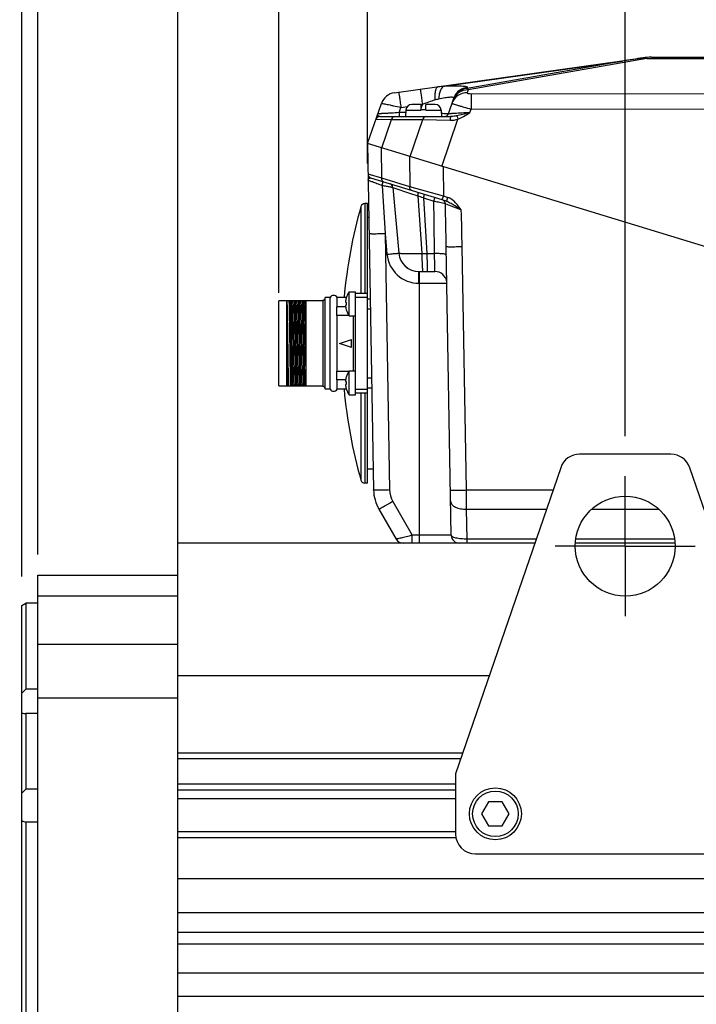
# Model space of a CAD drawing. Header units: millimetres. Extents: x 0 to 420, y 0 to 297.
# Tile 31 of 56: x 121 to 154, y 182 to 231. Entities that reach past the tile are written whole.
import ezdxf

# ---------------------------------------------------------------- set-up
doc = ezdxf.new("R2010")
doc.units = ezdxf.units.MM
doc.header["$LTSCALE"] = 23.1
doc.linetypes.add('CENTER', pattern=[0.6, 0.375, -0.075, 0.075, -0.075])
doc.layers.get('0').update_dxf_attribs({"linetype": 'CONTINUOUS'})
for name, color, linetype in [('AXIS', 7, 'CONTINUOUS'), ('COMPONENTS', 7, 'CONTINUOUS'), ('DIMENSION', 7, 'CONTINUOUS')]:
    doc.layers.add(name, color=color, linetype=linetype)
doc.styles.get("Standard").update_dxf_attribs({"font": 'arial.ttf'})
doc.dimstyles.new('DIMSTYLE_10', dxfattribs={"dimtxt": 3, "dimasz": 3, "dimexe": 0.18, "dimexo": 0.0625, "dimgap": 0.09, "dimtad": 1, "dimdec": 3, "dimlfac": 5, "dimdsep": 46, "dimtxsty": 'STANDARD', "dimblk": '_FILLED', "dimblk1": '_FILLED', "dimblk2": '_FILLED', "dimcen": 0.09, "dimadec": 0, "dimazin": 0, "dimtp": 0.5, "dimtm": 0.5, "dimtfac": 1, "dimtdec": 3, "dimtofl": 0, "dimtmove": 0, "dimatfit": 3, "dimldrblk": '_FILLED', "dimfxl": 1, "dimtolj": 1, "dimarcsym": 0})
doc.dimstyles.new('DIMSTYLE_4', dxfattribs={"dimtxt": 3, "dimasz": 3, "dimexe": 0.18, "dimexo": 0.0625, "dimgap": 0.09, "dimtad": 1, "dimlfac": 5, "dimdsep": 46, "dimtxsty": 'STANDARD', "dimblk": '_FILLED', "dimblk1": '_FILLED', "dimblk2": '_FILLED', "dimcen": 0.09, "dimadec": 0, "dimazin": 0, "dimtp": 0.3, "dimtm": 0.3, "dimtfac": 1, "dimtofl": 0, "dimtmove": 0, "dimatfit": 3, "dimldrblk": '_FILLED', "dimfxl": 1, "dimtolj": 1, "dimarcsym": 0})
doc.dimstyles.new('DIMSTYLE_5', dxfattribs={"dimtxt": 3, "dimasz": 3, "dimexe": 0.18, "dimexo": 0.0625, "dimgap": 0.09, "dimtad": 1, "dimlfac": 5, "dimdsep": 46, "dimtxsty": 'STANDARD', "dimblk": '_FILLED', "dimblk1": '_FILLED', "dimblk2": '_FILLED', "dimcen": 0.09, "dimadec": 0, "dimazin": 0, "dimtp": 0.5, "dimtm": 0.5, "dimtfac": 1, "dimtofl": 0, "dimtmove": 0, "dimatfit": 3, "dimldrblk": '_FILLED', "dimfxl": 1, "dimtolj": 1, "dimarcsym": 0})
doc.dimstyles.new('DIMSTYLE_6', dxfattribs={"dimtxt": 3, "dimasz": 3, "dimexe": 0.18, "dimexo": 0.0625, "dimgap": 0.09, "dimtad": 1, "dimdec": 1, "dimlfac": 5, "dimdsep": 46, "dimtxsty": 'STANDARD', "dimblk": '_FILLED', "dimblk1": '_FILLED', "dimblk2": '_FILLED', "dimcen": 0.09, "dimadec": 0, "dimazin": 0, "dimtp": 0.3, "dimtm": 0.3, "dimtfac": 1, "dimtdec": 1, "dimtofl": 0, "dimtmove": 0, "dimatfit": 3, "dimldrblk": '_FILLED', "dimfxl": 1, "dimtolj": 1, "dimarcsym": 0})
doc.dimstyles.new('DIMSTYLE_7', dxfattribs={"dimtxt": 3, "dimasz": 3, "dimexe": 0.18, "dimexo": 0.0625, "dimgap": 0.09, "dimtad": 1, "dimlfac": 5, "dimdsep": 46, "dimtxsty": 'STANDARD', "dimblk": '_FILLED', "dimblk1": '_FILLED', "dimblk2": '_FILLED', "dimcen": 0.09, "dimadec": 0, "dimazin": 0, "dimtp": 0.1, "dimtm": 0.1, "dimtfac": 1, "dimtofl": 0, "dimtmove": 0, "dimatfit": 3, "dimldrblk": '_FILLED', "dimfxl": 1, "dimtolj": 1, "dimarcsym": 0})
doc.dimstyles.new('DIMSTYLE_8', dxfattribs={"dimtxt": 3, "dimasz": 3, "dimexe": 0.18, "dimexo": 0.0625, "dimgap": 0.09, "dimtad": 1, "dimdec": 3, "dimlfac": 5, "dimdsep": 46, "dimtxsty": 'STANDARD', "dimblk": '_FILLED', "dimblk1": '_FILLED', "dimblk2": '_FILLED', "dimcen": 0.09, "dimadec": 0, "dimazin": 0, "dimtp": 0.2, "dimtm": 0.2, "dimtfac": 1, "dimtdec": 3, "dimtofl": 0, "dimtmove": 0, "dimatfit": 3, "dimldrblk": '_FILLED', "dimfxl": 1, "dimtolj": 1, "dimarcsym": 0})

# ---------------------------------------------------------------- blocks, each defined once
blk = doc.blocks.new('_FILLED')
at = {"color": 0, "linetype": 'BYBLOCK'}
blk.add_solid([(0, 0), (-1, 0.2), (-1, -0.2)], dxfattribs=at)
blk = doc.blocks.new('*D8')
at = {"layer": 'DIMENSION', "color": 2, "linetype": 'CONTINUOUS'}
for p, q in [((99.025, 202.036), (99.025, 258.989)), ((121.429, 204.936), (121.429, 258.989)), ((99.025, 256.989), (110.227, 256.989)), ((121.429, 256.989), (110.227, 256.989)), ((99.025, 181.69), (99.025, 201.545))]:
    blk.add_line(p, q, dxfattribs=at)
at = {"layer": 'DIMENSION', "color": 2, "linetype": 'CONTINUOUS', "xscale": 3, "yscale": 3, "zscale": 3, "rotation": 180}
blk.add_blockref('_FILLED', (99.025, 256.989), dxfattribs=at)
at = {"layer": 'DIMENSION', "color": 2, "linetype": 'CONTINUOUS', "xscale": 3, "yscale": 3, "zscale": 3}
blk.add_blockref('_FILLED', (121.429, 256.989), dxfattribs=at)
at = {"layer": 'DIMENSION', "color": 2, "linetype": 'CONTINUOUS', "insert": (110.227, 260.739), "char_height": 3, "width": 6.99257, "attachment_point": 2, "line_spacing_factor": 0.9}
blk.add_mtext('112', dxfattribs=at)
blk = doc.blocks.new('_DOT')
at = {"color": 0, "linetype": 'BYBLOCK'}
blk.add_line((-0.2, 0), (-1, 0), dxfattribs=at)
at = {"color": 0, "linetype": 'BYBLOCK', "const_width": 0.2}
blk.add_lwpolyline([(-0.1, 0, 1), (0.1, 0, 1)], format="xyb", close=True, dxfattribs=at)
blk = doc.blocks.new('*D9')
at = {"layer": 'DIMENSION', "color": 2, "linetype": 'CONTINUOUS'}
for p, q in [((120.629, 203.002), (120.629, 242.989)), ((121.429, 204.433), (121.429, 242.989)), ((120.629, 240.989), (113.948, 240.989)), ((113.948, 240.989), (121.029, 240.989)), ((127.429, 240.989), (121.029, 240.989)), ((121.429, 240.989), (127.429, 240.989))]:
    blk.add_line(p, q, dxfattribs=at)
at = {"layer": 'DIMENSION', "color": 2, "linetype": 'CONTINUOUS', "xscale": 3, "yscale": 3, "zscale": 3}
blk.add_blockref('_FILLED', (120.629, 240.989), dxfattribs=at)
at = {"layer": 'DIMENSION', "color": 2, "linetype": 'CONTINUOUS', "xscale": 3, "yscale": 3, "zscale": 3, "rotation": 180}
blk.add_blockref('_DOT', (121.429, 240.989), dxfattribs=at)
at = {"layer": 'DIMENSION', "color": 2, "linetype": 'CONTINUOUS', "insert": (116.279, 244.739), "char_height": 3, "width": 2.33086, "attachment_point": 3, "line_spacing_factor": 0.9}
blk.add_mtext('4', dxfattribs=at)
blk = doc.blocks.new('*D10')
at = {"layer": 'DIMENSION', "color": 2, "linetype": 'CONTINUOUS'}
for p, q in [((121.429, 204.21), (121.429, 250.989)), ((150.829, 233.517), (150.829, 250.989)), ((121.429, 248.989), (136.129, 248.989)), ((150.829, 248.989), (136.129, 248.989)), ((150.829, 210.014), (150.829, 232.181))]:
    blk.add_line(p, q, dxfattribs=at)
at = {"layer": 'DIMENSION', "color": 2, "linetype": 'CONTINUOUS', "xscale": 3, "yscale": 3, "zscale": 3, "rotation": 180}
blk.add_blockref('_FILLED', (121.429, 248.989), dxfattribs=at)
at = {"layer": 'DIMENSION', "color": 2, "linetype": 'CONTINUOUS', "xscale": 3, "yscale": 3, "zscale": 3}
blk.add_blockref('_FILLED', (150.829, 248.989), dxfattribs=at)
at = {"layer": 'DIMENSION', "color": 2, "linetype": 'CONTINUOUS', "insert": (136.129, 252.739), "char_height": 3, "width": 6.99257, "attachment_point": 2, "line_spacing_factor": 0.9}
blk.add_mtext('147', dxfattribs=at)
blk = doc.blocks.new('*D12')
at = {"layer": 'DIMENSION', "color": 2, "linetype": 'CONTINUOUS'}
for p, q in [((121.429, 204.098), (121.429, 242.989)), ((128.429, 237.764), (128.429, 242.989)), ((121.429, 240.989), (124.929, 240.989)), ((128.429, 240.989), (124.929, 240.989)), ((128.429, 203.595), (128.429, 231.548))]:
    blk.add_line(p, q, dxfattribs=at)
at = {"layer": 'DIMENSION', "color": 2, "linetype": 'CONTINUOUS', "xscale": 3, "yscale": 3, "zscale": 3, "rotation": 180}
blk.add_blockref('_DOT', (121.429, 240.989), dxfattribs=at)
at = {"layer": 'DIMENSION', "color": 2, "linetype": 'CONTINUOUS', "xscale": 3, "yscale": 3, "zscale": 3}
blk.add_blockref('_FILLED', (128.429, 240.989), dxfattribs=at)
at = {"layer": 'DIMENSION', "color": 2, "linetype": 'CONTINUOUS', "insert": (124.929, 244.739), "char_height": 3, "width": 4.66171, "attachment_point": 2, "line_spacing_factor": 0.9}
blk.add_mtext('35', dxfattribs=at)
blk = doc.blocks.new('*D24')
at = {"layer": 'DIMENSION', "color": 2, "linetype": 'CONTINUOUS'}
for p, q in [((137.929, 223.664), (137.929, 236.485)), ((185.929, 228.326), (185.929, 236.485)), ((137.929, 234.485), (161.929, 234.485)), ((185.929, 234.485), (161.929, 234.485))]:
    blk.add_line(p, q, dxfattribs=at)
at = {"layer": 'DIMENSION', "color": 2, "linetype": 'CONTINUOUS', "xscale": 3, "yscale": 3, "zscale": 3}
for p, rotation in [((137.929, 234.485), 179.9999999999), ((185.929, 234.485), 359.9999999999)]:
    blk.add_blockref('_FILLED', p, dxfattribs=dict(at, rotation=rotation))
at = {"layer": 'DIMENSION', "color": 2, "linetype": 'CONTINUOUS', "insert": (161.929, 238.235), "char_height": 3, "width": 6.99257, "attachment_point": 2, "line_spacing_factor": 0.9}
blk.add_mtext('240', dxfattribs=at)
blk = doc.blocks.new('*D25')
at = {"layer": 'DIMENSION', "color": 2, "linetype": 'CONTINUOUS'}
for p, q in [((133.489, 217.189), (133.489, 236.485)), ((137.929, 223.664), (137.929, 236.485)), ((133.489, 234.485), (124.781, 234.485)), ((124.781, 234.485), (135.709, 234.485)), ((143.929, 234.485), (135.709, 234.485)), ((137.929, 234.485), (143.929, 234.485))]:
    blk.add_line(p, q, dxfattribs=at)
at = {"layer": 'DIMENSION', "color": 2, "linetype": 'CONTINUOUS', "xscale": 3, "yscale": 3, "zscale": 3}
blk.add_blockref('_FILLED', (133.489, 234.485), dxfattribs=at)
at = {"layer": 'DIMENSION', "color": 2, "linetype": 'CONTINUOUS', "xscale": 3, "yscale": 3, "zscale": 3, "rotation": 180}
blk.add_blockref('_FILLED', (137.929, 234.485), dxfattribs=at)
at = {"layer": 'DIMENSION', "color": 2, "linetype": 'CONTINUOUS', "insert": (132.934, 238.235), "char_height": 3, "width": 8.15242, "attachment_point": 3, "line_spacing_factor": 0.9}
blk.add_mtext('22.2', dxfattribs=at)

msp = doc.modelspace()

# ---------------------------------------------------------------- linework, layer by layer
at = {"layer": 'AXIS', "color": 2, "linetype": 'CENTER'}
for q in [(150.82863, 208.01412), (147.32863, 204.51412), (150.82863, 201.01412), (154.32863, 204.51412)]:
    msp.add_line((150.82863, 204.51412), q, dxfattribs=at)
at = {"layer": 'COMPONENTS', "color": 7, "linetype": 'CONTINUOUS'}
for p, q in [((139.26708, 227.20958), (151.72089, 228.95985)), ((152.13841, 228.98905), (171.71885, 228.98905)), ((141.97508, 226.15636), (142.24583, 226.94267)), ((137.92863, 224.66412), (138.62201, 226.67782)), ((139.84518, 226.33718), (139.82863, 226.02148)), ((140.60863, 226.62148), (140.14477, 226.62148)), ((140.60863, 226.33718), (140.60863, 226.62148)), ((140.84863, 226.36148), (140.60863, 226.36148)), ((140.84863, 226.33718), (140.84863, 226.62148)), ((141.3125, 226.62148), (140.84863, 226.62148)), ((141.61209, 226.33718), (141.62863, 226.02148)), ((138.53867, 226.02148), (142.09282, 226.02148)), ((137.92863, 224.66412), (138.2313, 207.32454)), ((185.92863, 209.98905), (137.92863, 224.66412)), ((141.88099, 221.78266), (138.09695, 222.93955)), ((139.1945, 222.47409), (139.49854, 219.17242)), ((137.92863, 221.66412), (137.78954, 221.66412)), ((137.92863, 207.66412), (137.92863, 221.66412)), ((137.99322, 220.96412), (137.92863, 220.96412)), ((142.12177, 205.05714), (141.86949, 219.51039)), ((140.49433, 218.26412), (141.30163, 218.26412)), ((135.80863, 212.36412), (135.80863, 216.96412)), ((136.05543, 216.96412), (135.80863, 216.96412)), ((136.05543, 212.36412), (136.05543, 216.96412)), ((136.40184, 216.48855), (136.40184, 216.96412)), ((136.86972, 216.96412), (136.40184, 216.96412)), ((136.86175, 216.9384), (136.86414, 216.93739)), ((137.00863, 216.04412), (137.00863, 217.24412)), ((137.00863, 217.24412), (137.32863, 217.24412)), ((137.32863, 212.08412), (137.32863, 217.24412)), ((137.92863, 217.16412), (137.32863, 217.16412)), ((137.92863, 216.96846), (137.32863, 216.96846)), ((137.92863, 216.89412), (138.06426, 216.89412)), ((133.48863, 212.53412), (133.48863, 216.79412)), ((135.68863, 216.79412), (133.48863, 216.79412)), ((133.88863, 212.53412), (133.88863, 216.79412)), ((134.84863, 212.53412), (134.84863, 216.79412)), ((135.68863, 216.79412), (135.68863, 216.82412)), ((135.70863, 216.82412), (135.68863, 216.82412)), ((136.39863, 216.06244), (136.39863, 216.49698)), ((136.83399, 216.48855), (136.40184, 216.48855)), ((136.82526, 216.72155), (136.86414, 216.71744)), ((136.86414, 216.5708), (136.82526, 216.56669)), ((137.92863, 216.39412), (138.07299, 216.39412)), ((136.40184, 213.2636), (136.40184, 216.06464)), ((136.99491, 216.06464), (136.40184, 216.06464)), ((136.86414, 216.35085), (136.86175, 216.34984)), ((137.00863, 216.04412), (137.32863, 216.04412)), ((134.2136, 215.84278), (134.21336, 215.85801)), ((134.21654, 215.65793), (134.2136, 215.84278)), ((134.21662, 215.65278), (134.21654, 215.65793)), ((134.22184, 215.30453), (134.21662, 215.65278)), ((134.22471, 215.10451), (134.22184, 215.30453)), ((134.23208, 214.57942), (134.22471, 215.10451)), ((133.88863, 214.66412), (133.89155, 214.46436)), ((134.08571, 214.86388), (134.09155, 214.46436)), ((134.28571, 214.86388), (134.29155, 214.46436)), ((134.48571, 214.86388), (134.49155, 214.46436)), ((134.68571, 214.86388), (134.69155, 214.46436)), ((136.52863, 214.66412), (137.12863, 214.86412)), ((137.12863, 214.46412), (136.52863, 214.66412)), ((137.12863, 214.46412), (137.12863, 214.86412)), ((136.39863, 212.83126), (136.39863, 213.2658)), ((136.99491, 213.2636), (136.40184, 213.2636)), ((136.86175, 212.9784), (136.86414, 212.97739)), ((137.00863, 212.08412), (137.00863, 213.28412)), ((137.00863, 213.28412), (137.32863, 213.28412)), ((133.48863, 212.53412), (135.68863, 212.53412)), ((135.68863, 212.50412), (135.68863, 212.53412)), ((135.70863, 212.50412), (135.68863, 212.50412)), ((136.40184, 212.36412), (136.40184, 212.83969)), ((136.83399, 212.83969), (136.40184, 212.83969)), ((136.82526, 212.76155), (136.86414, 212.75744)), ((136.86414, 212.6108), (136.82526, 212.60669)), ((137.92863, 212.93412), (138.13338, 212.93412)), ((136.05543, 212.36412), (135.80863, 212.36412)), ((136.86972, 212.36412), (136.40184, 212.36412)), ((136.86414, 212.39085), (136.86175, 212.38984)), ((137.00863, 212.08412), (137.32863, 212.08412)), ((137.92863, 212.35978), (137.32863, 212.35978)), ((137.92863, 212.16412), (137.32863, 212.16412)), ((137.92863, 212.43412), (138.1421, 212.43412)), ((153.11495, 209.11412), (148.54232, 209.11412)), ((138.21315, 208.36412), (137.92863, 208.36412)), ((147.59663, 208.4392), (142.32863, 193.11412)), ((159.32863, 193.11412), (154.06064, 208.4392)), ((137.92863, 207.66412), (137.78954, 207.66412)), ((138.49894, 206.35944), (139.36226, 204.86412)), ((128.42863, 145.06412), (128.42863, 204.66412)), ((146.29895, 204.66412), (128.42863, 204.66412)), ((153.32358, 204.66412), (148.33368, 204.66412)), ((121.42863, 150.26412), (121.42863, 203.06412)), ((121.42863, 203.06412), (128.42863, 203.06412)), ((120.62863, 201.54864), (120.82866, 201.66412)), ((120.82866, 201.66412), (120.82863, 197.35141)), ((121.42863, 201.66412), (120.82866, 201.66412)), ((120.62863, 151.77971), (120.62863, 201.54845)), ((144.01322, 198.01474), (128.42863, 198.01474)), ((121.42863, 197.35141), (120.82863, 197.35141)), ((120.82863, 196.13611), (120.82863, 192.34346)), ((121.42863, 196.13611), (120.82863, 196.13611)), ((142.68624, 194.15444), (128.42863, 194.15444)), ((142.58645, 193.86412), (128.42863, 193.86412)), ((142.32863, 193.11412), (142.32863, 190.11412)), ((121.42863, 192.34346), (120.82863, 192.34346)), ((128.42863, 192.61412), (142.32863, 192.61412)), ((128.42863, 192.31412), (142.32863, 192.31412)), ((142.32863, 191.87094), (128.42863, 191.87094)), ((143.98222, 191.71412), (143.63581, 191.11412)), ((144.67504, 191.71412), (143.98222, 191.71412)), ((145.02145, 191.11412), (144.67504, 191.71412)), ((143.63581, 191.11412), (143.98222, 190.51412)), ((144.67504, 190.51412), (145.02145, 191.11412)), ((120.82863, 190.70108), (120.82863, 162.62716)), ((121.42863, 190.70108), (120.82863, 190.70108)), ((143.98222, 190.51412), (144.67504, 190.51412)), ((142.32863, 190.21412), (128.42863, 190.21412)), ((142.34945, 189.91412), (128.42863, 189.91412)), ((143.32863, 189.11412), (158.32863, 189.11412)), ((183.82863, 187.86412), (128.42863, 187.86412)), ((183.82863, 186.16412), (128.42863, 186.16412)), ((183.82863, 185.16412), (128.42863, 185.16412)), ((183.82863, 184.59488), (128.42863, 184.59488)), ((183.82863, 183.13289), (128.42863, 183.13289)), ((183.82863, 181.96412), (128.42863, 181.96412))]:
    msp.add_line(p, q, dxfattribs=at)
at = {"layer": 'COMPONENTS', "color": 9, "linetype": 'CONTINUOUS'}
for p, q in [((141.78468, 227.54691), (150.68925, 228.79836)), ((150.68925, 228.79836), (142.91207, 227.43209)), ((151.9051, 228.9267), (142.96452, 227.35606)), ((151.9051, 228.9267), (151.9051, 228.97996)), ((151.9051, 228.9267), (171.95216, 228.9267)), ((142.92688, 227.47509), (142.91207, 227.43209)), ((142.96452, 227.35606), (142.91297, 227.20634)), ((143.11013, 227.165), (180.92965, 227.20512)), ((139.50748, 226.21418), (139.59806, 226.47743)), ((139.59806, 226.47743), (139.92287, 226.52308)), ((139.84518, 226.33718), (140.60863, 226.33718)), ((140.60863, 226.43701), (140.67465, 226.62874)), ((140.60891, 226.6195), (140.67465, 226.62874)), ((140.84863, 226.33718), (141.61209, 226.33718)), ((143.05329, 226.21811), (143.11422, 226.39498)), ((143.11422, 226.39498), (180.93374, 226.43509)), ((138.34956, 225.88659), (139.12637, 225.86854)), ((138.63707, 224.44753), (139.12637, 225.86854)), ((139.12637, 225.86854), (140.69714, 225.86854)), ((139.50742, 226.21418), (139.50742, 226.02148)), ((139.83873, 226.21418), (139.50748, 226.21418)), ((140.0632, 224.01152), (140.69714, 225.86854)), ((140.69714, 225.86854), (142.06685, 225.83426)), ((141.64979, 223.52645), (142.45695, 225.89065)), ((138.65037, 222.93261), (138.63158, 224.44921)), ((140.02569, 224.02299), (140.04448, 222.50639)), ((141.72275, 223.50414), (141.72288, 222.03632)), ((138.65037, 222.93261), (137.95546, 223.12732)), ((140.04448, 222.50639), (138.65037, 222.93261)), ((138.66192, 222.5714), (138.80739, 220.14516)), ((139.20002, 222.47239), (139.49964, 219.17313)), ((139.20002, 222.47239), (140.07776, 222.1729)), ((141.72288, 222.03632), (140.04448, 222.50639)), ((140.07776, 222.1729), (140.40368, 222.06107)), ((140.40368, 222.06107), (140.44214, 222.04785)), ((140.44214, 222.04785), (140.64783, 219.16674)), ((140.72454, 221.94986), (140.7769, 222.12021)), ((140.72454, 221.94986), (140.90451, 219.16095)), ((140.72454, 221.94986), (141.24977, 221.79016)), ((141.66547, 221.84855), (141.72288, 222.03632)), ((141.93831, 221.97045), (141.72288, 222.03632)), ((141.93837, 221.97044), (141.88096, 221.78267)), ((137.59705, 221.51843), (137.59705, 217.16412)), ((137.78954, 221.66412), (137.78954, 217.16412)), ((138.80739, 220.14516), (139.03117, 207.32454)), ((138.80739, 220.14516), (138.90107, 219.12787)), ((142.8778, 207.32454), (142.6651, 219.51039)), ((140.90451, 219.16095), (141.28181, 219.1576)), ((140.49433, 217.67459), (140.49433, 218.26412)), ((140.52863, 204.66412), (140.52863, 218.26412)), ((140.49433, 217.67459), (141.90153, 217.67459)), ((135.70863, 212.50412), (135.70863, 216.82412)), ((137.22863, 213.28412), (137.22863, 216.04412)), ((137.59705, 212.16412), (137.59705, 207.80981)), ((137.78954, 212.16412), (137.78954, 207.66412)), ((142.8778, 207.32454), (147.21346, 207.32454)), ((139.19176, 206.74548), (140.16652, 205.05714)), ((142.91458, 204.86412), (142.88848, 206.35944)), ((142.88848, 206.35944), (146.88171, 206.35943)), ((149.14372, 206.35943), (152.51355, 206.35942)), ((140.16652, 204.66412), (140.16652, 205.05714)), ((142.12177, 205.05714), (140.16652, 205.05714)), ((146.3677, 204.86412), (142.91458, 204.86412)), ((153.30332, 204.86412), (148.35394, 204.86412)), ((121.42863, 202.03101), (128.42863, 202.03101)), ((121.42863, 199.60232), (128.42863, 199.60232)), ((121.42863, 196.91949), (128.42863, 196.91949))]:
    msp.add_line(p, q, dxfattribs=at)
at = {"layer": 'COMPONENTS', "color": 7, "linetype": 'CONTINUOUS'}
for centre, radius in [((150.82863, 204.51412), 2.5), ((144.32863, 191.11412), 1.3), ((144.32863, 191.11412), 1.14)]:
    msp.add_circle(centre, radius, dxfattribs=at)
for centre, radius, start, end in [((171.13998, 98.23363), 132.15665, 98.4476335, 98.9020691), ((152.13841, 225.98905), 3, 90, 98), ((151.12941, 232.97051), 4.05807, 278.446063, 279.226023), ((152.02312, 227.46942), 1.51514, 94.467418, 99.232271), ((139.37842, 226.41737), 0.8, 98, 161), ((140.14477, 226.32148), 0.3, 90, 177), ((141.3125, 226.32148), 0.3, 3, 90), ((138.53867, 225.82148), 0.2, 90.000039, 161.000013), ((141.78597, 226.22148), 0.2, 270, 341), ((138.15543, 223.13081), 0.2, 180.999088, 252.998729), ((138.99534, 222.45575), 0.2, 5.261452, 73.000009), ((161.89111, 214.66412), 25.24247, 164.244153, 174.771908), ((137.78954, 221.46412), 0.2, 90, 164.244153), ((140.49433, 219.26412), 1, 185.259272, 270), ((141.30162, 217.66415), 0.59999, 6.930362, 89.999946), ((135.70863, 216.92412), 0.1, 270, 360), ((136.22863, 216.86412), 0.2, 30, 150), ((137.87576, 216.64379), 1.05338, 164.67527, 175.275866), ((137.87276, 216.64438), 1.05032, 163.800973, 164.663008), ((137.86588, 216.64412), 1.04636, 145.011193, 163.61464), ((136.11684, 216.38497), 0.30323, 19.973654, 21.67712), ((137.87397, 216.64413), 1.05156, 175.286342, 175.777542), ((137.87633, 216.64457), 1.05394, 184.237542, 196.181546), ((137.99038, 216.64412), 1.12862, 176.275191, 183.724809), ((136.36859, 216.10971), 0.056, 302.437854, 306.414103), ((137.86588, 216.64412), 1.04636, 196.38536, 214.988807), ((136.36859, 213.21854), 0.056, 53.585897, 57.562146), ((137.87576, 212.68379), 1.05338, 164.67527, 175.275866), ((137.87276, 212.68438), 1.05032, 163.800973, 164.663008), ((137.86588, 212.68412), 1.04636, 145.011193, 163.61464), ((135.70863, 212.40412), 0.1, 0, 90), ((136.11684, 212.94327), 0.30323, 338.32288, 340.026346), ((137.87397, 212.68413), 1.05156, 175.286342, 175.777542), ((137.87633, 212.68457), 1.05394, 184.237542, 196.181546), ((137.99038, 212.68412), 1.12862, 176.275191, 183.724809), ((136.22863, 212.46412), 0.2, 210, 330), ((161.89111, 214.66412), 25.24247, 185.227969, 195.755847), ((137.86588, 212.68412), 1.04636, 196.38536, 214.988807), ((148.54232, 208.11412), 1, 90, 161.029592), ((153.11495, 208.11412), 1, 18.970408, 90), ((137.78954, 207.86412), 0.2, 195.755847, 270), ((140.23099, 207.35944), 2, 181, 209.999948), ((142.52171, 205.06412), 0.4, 181, 270), ((139.70871, 205.06412), 0.4, 209.997719, 269.995434), ((143.32863, 190.11412), 1, 180, 270)]:
    msp.add_arc(centre, radius, start, end, dxfattribs=at)
at = {"layer": 'COMPONENTS', "color": 9, "linetype": 'CONTINUOUS'}
for centre, radius, start, end in [((151.7978, 228.41201), 0.55321, 91.839853, 97.990518), ((151.59256, 227.59662), 1.36631, 76.776625, 84.418675), ((187.07413, 96.89869), 137.77807, 109.4040724, 109.6801889), ((142.97447, 226.64364), 0.7863, 157.686039, 160.996268), ((142.99206, 226.68558), 0.78928, 155.471886, 160.990365), ((142.98059, 226.64115), 0.79291, 155.477467, 157.688025), ((138.53111, 226.11984), 0.09515, 198.964999, 206.172085), ((137.07344, 223.04402), 1.65725, 343.43052, 344.572472), ((139.00157, 222.45463), 0.19925, 5.113731, 72.958823), ((130.97319, 194.30212), 29.317, 70.572262, 71.156459), ((-248.54291, 212.70893), 390.47164, 0.9980623, 1.3131475), ((-27.6168, 216.55317), 170.30758, 0.9949357, 1.614108), ((140.49434, 219.2746), 1.60001, 185.261851, 269.999598), ((140.49547, 219.26414), 1.00002, 185.221867, 269.99184), ((140.88891, 224.16622), 5.00529, 267.239282, 270.178491)]:
    msp.add_arc(centre, radius, start, end, dxfattribs=at)
for points, knots in [([(139.48672, 227.24045), (139.48795, 227.24062), (139.48697, 227.23256), (139.49067, 227.22485), (139.49251, 227.20517), (139.49895, 227.1686), (139.50794, 227.10478), (139.52182, 227.01197), (139.53824, 226.89802), (139.56415, 226.71762), (139.58426, 226.57553), (139.59806, 226.47743)], [0, 0, 0, 0, 0.00481313, 0.01908756, 0.04269576, 0.07547568, 0.16715753, 0.29080354, 0.4417704, 0.61460325, 1, 1, 1, 1]), ([(140.56331, 227.39176), (140.56454, 227.39193), (140.56356, 227.38386), (140.56726, 227.37616), (140.5691, 227.35648), (140.57554, 227.31991), (140.58453, 227.25608), (140.59842, 227.16327), (140.61483, 227.04932), (140.64074, 226.86893), (140.66085, 226.72683), (140.67465, 226.62874)], [0, 0, 0, 0, 0.00481313, 0.01908757, 0.04269577, 0.07547568, 0.16715754, 0.29080355, 0.44177041, 0.61460326, 1, 1, 1, 1]), ([(141.47031, 227.51923), (141.43707, 227.51456), (141.36604, 227.44978), (141.31892, 227.29992), (141.29115, 227.09261), (141.29434, 226.93576), (141.30037, 226.85083)], [0, 0, 0, 0, 0.13889567, 0.35290086, 0.64768725, 1, 1, 1, 1]), ([(141.47031, 227.51923), (141.49713, 227.523), (141.60148, 227.53646), (141.70656, 227.5448), (141.78467, 227.54691)], [0, 0, 0, 0, 0.25739281, 1, 1, 1, 1]), ([(141.78476, 227.54691), (141.69195, 227.52101), (141.58247, 227.36222), (141.51441, 227.13365), (141.49511, 226.98512), (141.49083, 226.90651)], [0, 0, 0, 0, 0.3949321, 0.67734542, 1, 1, 1, 1]), ([(141.78468, 227.54691), (141.9439, 227.55414), (142.16984, 227.56169), (142.45415, 227.56048), (142.62008, 227.55556), (142.76001, 227.54245), (142.84614, 227.53182), (142.93562, 227.50059), (142.92688, 227.47509)], [0, 0, 0, 0, 0.41186979, 0.58527503, 0.73157445, 0.84741349, 0.93033331, 1, 1, 1, 1]), ([(142.96452, 227.35606), (142.80237, 227.35835), (142.46978, 227.26183), (142.26023, 226.98449), (142.20811, 226.83314)], [0, 0, 0, 0, 0.50325984, 1, 1, 1, 1]), ([(142.91207, 227.43209), (142.77444, 227.41957), (142.50113, 227.32041), (142.31643, 227.09569), (142.2592, 226.97025)], [0, 0, 0, 0, 0.50058483, 1, 1, 1, 1]), ([(142.92688, 227.47509), (142.78925, 227.46256), (142.51593, 227.36341), (142.33123, 227.13868), (142.27401, 227.01324)], [0, 0, 0, 0, 0.50058483, 1, 1, 1, 1]), ([(142.91207, 227.43209), (142.9174, 227.42826), (142.94056, 227.40727), (142.95525, 227.3787), (142.96453, 227.35606)], [0, 0, 0, 0, 0.2115233, 1, 1, 1, 1]), ([(141.49083, 226.90651), (141.59489, 226.92943), (141.74397, 226.95941), (141.93267, 226.98723), (142.04607, 226.99839), (142.13719, 227.00076), (142.19937, 226.99392), (142.24519, 226.97804), (142.24889, 226.95158), (142.24583, 226.94268)], [0, 0, 0, 0, 0.40307027, 0.57515133, 0.72075981, 0.83532157, 0.91582883, 0.96438974, 1, 1, 1, 1]), ([(142.91297, 227.20634), (142.75081, 227.20864), (142.41823, 227.11212), (142.20867, 226.83477), (142.15656, 226.68342)], [0, 0, 0, 0, 0.50326124, 1, 1, 1, 1]), ([(142.91297, 227.20634), (142.9109, 227.20029), (142.93234, 227.18152), (142.99629, 227.17227), (143.06189, 227.16495), (143.11013, 227.165)], [0, 0, 0, 0, 0.09219353, 0.30505319, 1, 1, 1, 1]), ([(143.11013, 227.165), (143.11098, 227.13238), (143.11321, 226.87569), (143.11396, 226.61902), (143.11422, 226.39498)], [0, 0, 0, 0, 0.12715663, 1, 1, 1, 1]), ([(138.62201, 226.67782), (138.62265, 226.67963), (138.63193, 226.6789), (138.64468, 226.67875), (138.66968, 226.67511), (138.71833, 226.66761), (138.80069, 226.65227), (138.92053, 226.62837), (139.06628, 226.59748), (139.29514, 226.54727), (139.4746, 226.50629), (139.59806, 226.47743)], [0, 0, 0, 0, 0.00576569, 0.02062212, 0.04479089, 0.07811606, 0.17081695, 0.29516592, 0.44638834, 0.61865128, 1, 1, 1, 1]), ([(142.15656, 226.68342), (142.15597, 226.68169), (142.16425, 226.67719), (142.17513, 226.67178), (142.19863, 226.66271), (142.24472, 226.64617), (142.32453, 226.62023), (142.44174, 226.58431), (142.58549, 226.54205), (142.81225, 226.47725), (142.99093, 226.42803), (143.11422, 226.39498)], [0, 0, 0, 0, 0.00548472, 0.01996569, 0.04378487, 0.07680508, 0.16909545, 0.29337473, 0.44486546, 0.61763102, 1, 1, 1, 1]), ([(139.50748, 226.21418), (139.37578, 226.20625), (139.18342, 226.19487), (138.93678, 226.18074), (138.7765, 226.17184), (138.65796, 226.16542), (138.57837, 226.16149), (138.53104, 226.15893), (138.49534, 226.15807), (138.46536, 226.15519), (138.45478, 226.15799), (138.44189, 226.15469), (138.44245, 226.15636)], [0, 0, 0, 0, 0.3710906, 0.54198669, 0.69475661, 0.82274736, 0.87543107, 0.91957934, 0.95454904, 0.97983121, 0.99503142, 1, 1, 1, 1]), ([(138.53867, 226.02148), (138.52812, 226.02148), (138.49073, 226.02645), (138.45755, 226.05378), (138.44572, 226.07788)], [0, 0, 0, 0, 0.28204609, 1, 1, 1, 1]), ([(139.25643, 226.02148), (139.22538, 226.02148), (139.15633, 225.97861), (139.13276, 225.90798), (139.12637, 225.86854)], [0, 0, 0, 0, 0.437351, 1, 1, 1, 1]), ([(140.8272, 226.02148), (140.79615, 226.02148), (140.7271, 225.97861), (140.70353, 225.90798), (140.69714, 225.86854)], [0, 0, 0, 0, 0.437351, 1, 1, 1, 1]), ([(141.97508, 226.15636), (141.97438, 226.15448), (141.96344, 226.15819), (141.94893, 226.1549), (141.91851, 226.15766), (141.87942, 226.15802), (141.82868, 226.16008), (141.74173, 226.16308), (141.67147, 226.16587), (141.62154, 226.16783)], [0, 0, 0, 0, 0.01698645, 0.0664341, 0.14803577, 0.26100912, 0.40418729, 0.57625083, 1, 1, 1, 1]), ([(143.05329, 226.21814), (142.92025, 226.21011), (142.7259, 226.19851), (142.47664, 226.18384), (142.31448, 226.17447), (142.19444, 226.16755), (142.1137, 226.16321), (142.06559, 226.16027), (142.02922, 226.15923), (141.99863, 226.15568), (141.98777, 226.15884), (141.97451, 226.15461), (141.97508, 226.15636)], [0, 0, 0, 0, 0.37024193, 0.54085724, 0.69350679, 0.82160594, 0.87443614, 0.91877977, 0.95398388, 0.97949666, 0.99489861, 1, 1, 1, 1]), ([(142.09282, 226.02148), (142.08711, 226.02148), (142.07941, 225.99642), (142.07308, 225.96282), (142.06766, 225.90213), (142.06631, 225.85843), (142.0661, 225.83424)], [0, 0, 0, 0, 0.08946443, 0.30346072, 0.62113791, 1, 1, 1, 1]), ([(142.39637, 226.05437), (142.37084, 226.04938), (142.27058, 226.03162), (142.16866, 226.02148), (142.09282, 226.02148)], [0, 0, 0, 0, 0.2554071, 1, 1, 1, 1]), ([(142.39637, 226.05437), (142.40008, 226.04474), (142.4206, 225.99029), (142.44054, 225.93562), (142.45684, 225.89061)], [0, 0, 0, 0, 0.17730775, 1, 1, 1, 1]), ([(137.96053, 222.83675), (137.96051, 222.83794), (137.96817, 222.83329), (137.97557, 222.83287), (137.99437, 222.82495), (138.0291, 222.81293), (138.08913, 222.79002), (138.17553, 222.75764), (138.28037, 222.71772), (138.44448, 222.65506), (138.57323, 222.60558), (138.66192, 222.57139)], [0, 0, 0, 0, 0.00477302, 0.01940812, 0.04377803, 0.07757309, 0.17160888, 0.29703364, 0.44836787, 0.61974407, 1, 1, 1, 1]), ([(138.01899, 222.93167), (138.03632, 222.94047), (138.06398, 222.94668), (138.09018, 222.94162), (138.09695, 222.93955)], [0, 0, 0, 0, 0.73330737, 1, 1, 1, 1]), ([(138.73382, 222.74484), (138.70307, 222.75424), (138.64739, 222.81585), (138.64474, 222.89241), (138.65037, 222.93261)], [0, 0, 0, 0, 0.4420328, 1, 1, 1, 1]), ([(138.66192, 222.5714), (138.73048, 222.55926), (138.82958, 222.54163), (138.95531, 222.51898), (139.03454, 222.50467), (139.0993, 222.49261), (139.14382, 222.48468), (139.16964, 222.47919), (139.18324, 222.47736), (139.18918, 222.47451), (139.19442, 222.47499), (139.1945, 222.47409)], [0, 0, 0, 0, 0.38578039, 0.55769008, 0.70802373, 0.83157089, 0.92359862, 0.95663466, 0.98049997, 0.99500308, 1, 1, 1, 1]), ([(138.67097, 222.60316), (138.67984, 222.63532), (138.68921, 222.68377), (138.7025, 222.73625), (138.69741, 222.75299)], [0, 0, 0, 0, 0.65587753, 1, 1, 1, 1]), ([(138.69741, 222.75299), (138.69713, 222.75391), (138.69655, 222.75546), (138.69524, 222.75664), (138.69459, 222.75684)], [0, 0, 0, 0, 0.58343111, 1, 1, 1, 1]), ([(139.1945, 222.47409), (139.19445, 222.47456), (139.19763, 222.47271), (139.19864, 222.47287), (139.20002, 222.47239)], [0, 0, 0, 0, 0.24311881, 1, 1, 1, 1]), ([(140.12794, 222.31862), (140.09718, 222.32802), (140.04151, 222.38963), (140.03885, 222.46619), (140.04448, 222.50639)], [0, 0, 0, 0, 0.4420328, 1, 1, 1, 1]), ([(140.44214, 222.04785), (140.45273, 222.08653), (140.46422, 222.14048), (140.46814, 222.19398), (140.4632, 222.21612), (140.45771, 222.2178)], [0, 0, 0, 0, 0.69042135, 0.90110239, 1, 1, 1, 1]), ([(141.24977, 221.79016), (141.25652, 221.81223), (141.26899, 221.85237), (141.28313, 221.90025), (141.29296, 221.92958), (141.29671, 221.94632), (141.30125, 221.95263), (141.30081, 221.95995), (141.3019, 221.9597)], [0, 0, 0, 0, 0.39036128, 0.71367714, 0.83573966, 0.92579602, 0.98114265, 1, 1, 1, 1]), ([(142.4157, 221.61918), (142.31866, 221.73271), (142.17036, 221.87555), (141.98612, 221.95584), (141.93831, 221.97045)], [0, 0, 0, 0, 0.74924303, 1, 1, 1, 1]), ([(141.24977, 221.79016), (141.28233, 221.78365), (141.40382, 221.75903), (141.52508, 221.73322), (141.61357, 221.71305)], [0, 0, 0, 0, 0.2678403, 1, 1, 1, 1]), ([(141.61357, 221.71305), (141.66093, 221.70225), (141.73165, 221.68412), (141.80366, 221.66746), (141.82618, 221.65726)], [0, 0, 0, 0, 0.6627337, 1, 1, 1, 1]), ([(141.82618, 221.65726), (141.92002, 221.62358), (142.18486, 221.51901), (142.45075, 221.41736), (142.6232, 221.35042)], [0, 0, 0, 0, 0.35020734, 1, 1, 1, 1]), ([(141.88096, 221.78266), (141.96079, 221.75825), (142.11247, 221.67986), (142.25493, 221.58985), (142.32683, 221.54369)], [0, 0, 0, 0, 0.49416826, 1, 1, 1, 1]), ([(138.80739, 220.14516), (138.70537, 220.14338), (138.55725, 220.14126), (138.36879, 220.1397), (138.24905, 220.13923), (138.15113, 220.13965), (138.08388, 220.14021), (138.04491, 220.14174), (138.02445, 220.14203), (138.01544, 220.14409), (138.00754, 220.1438), (138.00751, 220.14516)], [0, 0, 0, 0, 0.38252664, 0.55528648, 0.70669946, 0.83104053, 0.92343105, 0.95651765, 0.98038299, 0.99487643, 1, 1, 1, 1]), ([(141.86949, 219.51039), (141.86951, 219.50903), (141.87736, 219.50933), (141.88632, 219.50729), (141.90663, 219.507), (141.94536, 219.50548), (142.01217, 219.50492), (142.10949, 219.50451), (142.22854, 219.50498), (142.41608, 219.50652), (142.56352, 219.50863), (142.6651, 219.51039)], [0, 0, 0, 0, 0.00511495, 0.01958735, 0.04341969, 0.07646263, 0.16874553, 0.29297584, 0.44431192, 0.61707047, 1, 1, 1, 1]), ([(138.90107, 219.12787), (138.9772, 219.13488), (139.08774, 219.14471), (139.22844, 219.15637), (139.31784, 219.16339), (139.39099, 219.16853), (139.44124, 219.17186), (139.47043, 219.17289), (139.48572, 219.17381), (139.49256, 219.17278), (139.49845, 219.17344), (139.49854, 219.17242)], [0, 0, 0, 0, 0.38262599, 0.55538605, 0.7067807, 0.83109504, 0.92345936, 0.95653522, 0.98039227, 0.99488008, 1, 1, 1, 1]), ([(139.49854, 219.17242), (139.49855, 219.17232), (139.49925, 219.17267), (139.49938, 219.1729), (139.49964, 219.17313)], [0, 0, 0, 0, 0.2167346, 1, 1, 1, 1]), ([(139.49964, 219.17313), (139.5077, 219.17166), (139.53756, 219.17334), (139.60104, 219.1708), (139.70298, 219.17113), (139.90633, 219.1692), (140.22538, 219.1684), (140.49811, 219.1671), (140.64783, 219.16674)], [0, 0, 0, 0, 0.02140808, 0.07729505, 0.16651948, 0.28740066, 0.60880069, 1, 1, 1, 1]), ([(140.64783, 219.16674), (140.64848, 219.04944), (140.65101, 218.88), (140.65835, 218.66586), (140.66502, 218.53114), (140.67293, 218.42372), (140.68119, 218.33826), (140.69013, 218.29619), (140.6971, 218.26412), (140.7037, 218.26412)], [0, 0, 0, 0, 0.38770158, 0.5596673, 0.70916447, 0.83126999, 0.92186001, 0.97818474, 1, 1, 1, 1]), ([(140.90451, 219.16095), (140.9046, 219.0443), (140.90498, 218.876), (140.90603, 218.66282), (140.90702, 218.52977), (140.90795, 218.43349), (140.90896, 218.37003), (140.90942, 218.33307), (140.91062, 218.305), (140.91008, 218.28244), (140.91286, 218.27303), (140.91112, 218.26412), (140.91255, 218.26412)], [0, 0, 0, 0, 0.39014428, 0.56293022, 0.7129606, 0.83527991, 0.88467334, 0.92568571, 0.95795337, 0.98118087, 0.9952262, 1, 1, 1, 1]), ([(141.30163, 218.26412), (141.30303, 218.26412), (141.30048, 218.27306), (141.30315, 218.28231), (141.30151, 218.30483), (141.30179, 218.33275), (141.30095, 218.36957), (141.29988, 218.43276), (141.29776, 218.52866), (141.2947, 218.6612), (141.29091, 218.81392), (141.28657, 218.98164), (141.28344, 219.09789), (141.2818, 219.1576)], [0, 0, 0, 0, 0.0047038, 0.01870628, 0.04192298, 0.07415117, 0.11512537, 0.16450741, 0.28675463, 0.43681181, 0.60963638, 0.79950852, 1, 1, 1, 1]), ([(141.87658, 219.10409), (141.87648, 219.1097), (141.85808, 219.12115), (141.82556, 219.12929), (141.76977, 219.13937), (141.66328, 219.15037), (141.49786, 219.1584), (141.35772, 219.1588), (141.28181, 219.15756)], [0, 0, 0, 0, 0.02785539, 0.08707293, 0.17958453, 0.30279751, 0.6225858, 1, 1, 1, 1]), ([(139.03117, 207.32454), (138.92915, 207.32276), (138.78103, 207.32063), (138.59257, 207.31908), (138.47283, 207.3186), (138.37491, 207.31902), (138.30767, 207.31958), (138.26869, 207.32111), (138.24824, 207.3214), (138.23922, 207.32346), (138.23132, 207.32317), (138.2313, 207.32454)], [0, 0, 0, 0, 0.38252664, 0.55528648, 0.70669946, 0.83104053, 0.92343105, 0.95651765, 0.98038299, 0.99487643, 1, 1, 1, 1]), ([(142.0822, 207.32454), (142.08222, 207.32318), (142.09007, 207.32347), (142.09902, 207.32143), (142.11934, 207.32114), (142.15806, 207.31962), (142.22488, 207.31907), (142.32219, 207.31866), (142.44124, 207.31913), (142.62878, 207.32067), (142.77622, 207.32277), (142.8778, 207.32454)], [0, 0, 0, 0, 0.00511495, 0.01958735, 0.04341969, 0.07646263, 0.16874553, 0.29297584, 0.44431192, 0.61707047, 1, 1, 1, 1]), ([(142.88848, 206.35944), (142.8876, 206.43497), (142.88389, 206.75667), (142.88039, 207.07836), (142.8778, 207.32454)], [0, 0, 0, 0, 0.2347768, 1, 1, 1, 1]), ([(139.19176, 206.74548), (139.10399, 206.69482), (138.97643, 206.62165), (138.81372, 206.52946), (138.71028, 206.47134), (138.62539, 206.42449), (138.56703, 206.39243), (138.53267, 206.37493), (138.51492, 206.3651), (138.5062, 206.36267), (138.49961, 206.35829), (138.49894, 206.35944)], [0, 0, 0, 0, 0.38321397, 0.55599372, 0.70730259, 0.83147949, 0.92370148, 0.95671455, 0.98051753, 0.9949565, 1, 1, 1, 1]), ([(142.0923, 206.74548), (142.09325, 206.69108), (142.15399, 206.56787), (142.34091, 206.45053), (142.59436, 206.37385), (142.78697, 206.35835), (142.88848, 206.35944)], [0, 0, 0, 0, 0.17143282, 0.39620201, 0.68008098, 1, 1, 1, 1]), ([(140.16652, 205.05714), (140.06584, 205.03224), (139.91919, 204.99616), (139.73181, 204.95055), (139.61125, 204.92132), (139.51144, 204.89771), (139.44254, 204.88091), (139.40175, 204.87239), (139.3808, 204.86645), (139.37034, 204.86677), (139.36295, 204.86285), (139.36226, 204.86412)], [0, 0, 0, 0, 0.37615911, 0.54768751, 0.69958256, 0.82576369, 0.92058049, 0.95481656, 0.97962798, 0.99475573, 1, 1, 1, 1]), ([(142.91458, 204.86412), (142.8117, 204.86359), (142.6216, 204.87167), (142.4006, 204.90348), (142.25786, 204.94575), (142.17687, 204.98017), (142.12233, 205.02556), (142.12177, 205.05714)], [0, 0, 0, 0, 0.36567288, 0.6742462, 0.79430192, 0.88775591, 1, 1, 1, 1]), ([(142.91643, 204.66412), (142.91528, 204.66412), (142.91741, 204.67142), (142.91496, 204.67895), (142.91595, 204.69713), (142.91487, 204.73079), (142.91504, 204.78793), (142.91467, 204.83653), (142.91458, 204.86412)], [0, 0, 0, 0, 0.0172515, 0.06829013, 0.15229212, 0.26795715, 0.58610567, 1, 1, 1, 1])]:
    msp.add_open_spline(points, degree=3, knots=knots, dxfattribs=at)
for points in [[(141.30037, 226.85083), (141.36276, 226.8728), (141.42624, 226.89229), (141.49083, 226.90651)], [(138.44113, 226.08892), (138.43382, 226.11019), (138.43511, 226.13511), (138.44245, 226.15636)], [(142.06685, 225.83426), (142.19819, 225.8309), (142.33163, 225.85115), (142.45694, 225.89063)], [(142.68034, 226.11981), (142.58617, 226.09599), (142.4917, 226.07303), (142.39637, 226.05437)], [(142.45695, 225.89065), (142.55353, 225.92562), (142.64634, 225.97128), (142.73596, 226.02148)], [(143.05333, 226.21814), (142.92917, 226.18471), (142.80499, 226.15134), (142.68034, 226.11981)], [(142.73596, 226.02148), (142.84452, 226.0823), (142.94911, 226.15005), (143.05329, 226.21811)], [(137.96053, 222.83675), (137.96012, 222.85979), (137.96798, 222.88436), (137.98242, 222.90231)], [(137.98243, 222.90231), (137.99223, 222.91449), (138.00505, 222.92459), (138.01899, 222.93167)], [(141.82622, 221.65726), (141.82461, 221.71894), (141.7879, 221.7854), (141.73612, 221.81896)], [(141.28181, 219.1576), (141.27143, 220.03512), (141.26074, 220.91264), (141.24977, 221.79016)], [(142.32683, 221.54369), (142.42607, 221.48), (142.52462, 221.41525), (142.62313, 221.35044)], [(142.6232, 221.35035), (142.55652, 221.44182), (142.48927, 221.53315), (142.4157, 221.61918)], [(139.03117, 207.32454), (139.03467, 207.12426), (139.09161, 206.91895), (139.19176, 206.74548)]]:
    msp.add_open_spline(points, degree=3, dxfattribs=at)
at = {"layer": 'COMPONENTS', "color": 7, "linetype": 'CONTINUOUS'}
for points, knots in [([(133.98476, 212.53412), (133.98035, 212.64662), (133.9736, 212.92561), (133.96252, 213.52147), (133.95077, 214.34465), (133.93763, 215.29582), (133.92638, 216.04112), (133.91627, 216.52542), (133.91106, 216.71528), (133.90798, 216.79412)], [0, 0, 0, 0, 0.07927004, 0.19648396, 0.4196256, 0.6589255, 0.86627554, 0.94444657, 1, 1, 1, 1]), ([(133.99251, 216.79412), (133.99691, 216.68162), (134.00366, 216.40263), (134.01475, 215.80677), (134.0265, 214.98359), (134.03963, 214.03242), (134.05089, 213.28712), (134.06099, 212.80282), (134.0662, 212.61296), (134.06929, 212.53412)], [0, 0, 0, 0, 0.07927013, 0.19648382, 0.41962552, 0.65892563, 0.86627573, 0.94444609, 1, 1, 1, 1]), ([(134.04546, 216.79412), (134.04774, 216.76095), (134.05139, 216.67766), (134.05873, 216.449), (134.06682, 216.06042), (134.07633, 215.50028), (134.08246, 215.08553), (134.08571, 214.86388)], [0, 0, 0, 0, 0.05166202, 0.12951734, 0.35548686, 0.65555522, 1, 1, 1, 1]), ([(134.10798, 216.79412), (134.11238, 216.68162), (134.11913, 216.40263), (134.13022, 215.80677), (134.14197, 214.9836), (134.1551, 214.03242), (134.16636, 213.28713), (134.17646, 212.80282), (134.18167, 212.61296), (134.18476, 212.53412)], [0, 0, 0, 0, 0.07927041, 0.19648368, 0.41962485, 0.65892385, 0.86627508, 0.94444567, 1, 1, 1, 1]), ([(134.21336, 215.85801), (134.21029, 216.04513), (134.20462, 216.35719), (134.1974, 216.66924), (134.19251, 216.79412)], [0, 0, 0, 0, 0.59958953, 1, 1, 1, 1]), ([(134.24546, 216.79412), (134.24774, 216.76095), (134.25139, 216.67766), (134.25873, 216.449), (134.26682, 216.06042), (134.27633, 215.50028), (134.28246, 215.08553), (134.28571, 214.86388)], [0, 0, 0, 0, 0.05166202, 0.12951734, 0.35548686, 0.65555522, 1, 1, 1, 1]), ([(134.30798, 216.79412), (134.31238, 216.68163), (134.31913, 216.40263), (134.33022, 215.80677), (134.34197, 214.9836), (134.3551, 214.03242), (134.36636, 213.28712), (134.37646, 212.80282), (134.38167, 212.61296), (134.38476, 212.53412)], [0, 0, 0, 0, 0.0792691, 0.19648408, 0.41962487, 0.65892293, 0.8662759, 0.94444699, 1, 1, 1, 1]), ([(134.46929, 212.53412), (134.46488, 212.64662), (134.45813, 212.92561), (134.44705, 213.52147), (134.4353, 214.34464), (134.42216, 215.29582), (134.41091, 216.04112), (134.4008, 216.52543), (134.39559, 216.71528), (134.39251, 216.79412)], [0, 0, 0, 0, 0.07927001, 0.19648355, 0.41962423, 0.65892392, 0.86627634, 0.94444689, 1, 1, 1, 1]), ([(134.44546, 216.79412), (134.44774, 216.76095), (134.45139, 216.67766), (134.45873, 216.449), (134.46682, 216.06042), (134.47633, 215.50028), (134.48246, 215.08553), (134.48571, 214.86388)], [0, 0, 0, 0, 0.05166202, 0.12951734, 0.35548686, 0.65555522, 1, 1, 1, 1]), ([(134.50798, 216.79412), (134.51238, 216.68162), (134.51913, 216.40263), (134.53022, 215.80677), (134.54197, 214.98359), (134.5551, 214.03242), (134.56636, 213.28712), (134.57646, 212.80282), (134.58167, 212.61296), (134.58476, 212.53412)], [0, 0, 0, 0, 0.07926953, 0.19648402, 0.4196264, 0.65892682, 0.86627577, 0.94444651, 1, 1, 1, 1]), ([(134.66929, 212.53412), (134.66488, 212.64662), (134.65813, 212.92561), (134.64705, 213.52147), (134.6353, 214.34465), (134.62216, 215.29583), (134.61091, 216.04112), (134.6008, 216.52542), (134.59559, 216.71528), (134.59251, 216.79412)], [0, 0, 0, 0, 0.07926945, 0.19648427, 0.41962669, 0.65892735, 0.86627602, 0.94444671, 1, 1, 1, 1]), ([(134.64546, 216.79412), (134.64774, 216.76095), (134.65139, 216.67766), (134.65873, 216.449), (134.66682, 216.06042), (134.67633, 215.50028), (134.68246, 215.08553), (134.68571, 214.86388)], [0, 0, 0, 0, 0.05166202, 0.12951734, 0.35548686, 0.65555522, 1, 1, 1, 1]), ([(134.70798, 216.79412), (134.71238, 216.68162), (134.71913, 216.40263), (134.73022, 215.80678), (134.74197, 214.9836), (134.7551, 214.03242), (134.76636, 213.28712), (134.77646, 212.80282), (134.78167, 212.61296), (134.78476, 212.53412)], [0, 0, 0, 0, 0.07926978, 0.19648332, 0.41962367, 0.65892357, 0.86627631, 0.94444696, 1, 1, 1, 1]), ([(134.84863, 213.4585), (134.84347, 213.77213), (134.83429, 214.41628), (134.82147, 215.34463), (134.81044, 216.06644), (134.80058, 216.53416), (134.7955, 216.7177), (134.79251, 216.79412)], [0, 0, 0, 0, 0.28206862, 0.5793082, 0.8348967, 0.93122378, 1, 1, 1, 1]), ([(134.84546, 216.79412), (134.84574, 216.79005), (134.84696, 216.77116), (134.84793, 216.75226), (134.84863, 216.73742)], [0, 0, 0, 0, 0.21554054, 1, 1, 1, 1]), ([(133.89155, 214.46436), (133.8948, 214.2427), (133.90093, 213.82795), (133.91045, 213.26781), (133.91854, 212.87923), (133.92588, 212.65058), (133.92953, 212.56729), (133.9318, 212.53412)], [0, 0, 0, 0, 0.34445826, 0.64452105, 0.87048535, 0.94833895, 1, 1, 1, 1]), ([(134.09155, 214.46436), (134.0948, 214.24271), (134.10093, 213.82796), (134.11045, 213.26782), (134.11854, 212.87924), (134.12588, 212.65058), (134.12953, 212.56729), (134.1318, 212.53412)], [0, 0, 0, 0, 0.34444478, 0.64451314, 0.87048266, 0.94833798, 1, 1, 1, 1]), ([(134.26929, 212.53412), (134.26505, 212.64228), (134.25848, 212.90972), (134.24972, 213.3739), (134.24095, 213.94748), (134.23512, 214.36183), (134.23208, 214.57942)], [0, 0, 0, 0, 0.15874056, 0.39229342, 0.68086833, 1, 1, 1, 1]), ([(134.29155, 214.46436), (134.2948, 214.24271), (134.30093, 213.82796), (134.31045, 213.26782), (134.31854, 212.87924), (134.32588, 212.65058), (134.32953, 212.56729), (134.3318, 212.53412)], [0, 0, 0, 0, 0.34444478, 0.64451314, 0.87048266, 0.94833798, 1, 1, 1, 1]), ([(134.49155, 214.46436), (134.4948, 214.24271), (134.50093, 213.82796), (134.51045, 213.26782), (134.51854, 212.87924), (134.52588, 212.65058), (134.52953, 212.56729), (134.5318, 212.53412)], [0, 0, 0, 0, 0.34444478, 0.64451314, 0.87048266, 0.94833798, 1, 1, 1, 1]), ([(134.69155, 214.46436), (134.6948, 214.24271), (134.70093, 213.82796), (134.71045, 213.26782), (134.71854, 212.87924), (134.72588, 212.65058), (134.72953, 212.56729), (134.7318, 212.53412)], [0, 0, 0, 0, 0.34444478, 0.64451314, 0.87048266, 0.94833798, 1, 1, 1, 1])]:
    msp.add_open_spline(points, degree=3, knots=knots, dxfattribs=at)
for points in [[(120.82863, 197.35141), (120.76, 197.2902), (120.693, 197.22706), (120.62863, 197.16137)], [(120.62863, 196.15075), (120.69478, 196.14112), (120.76179, 196.13696), (120.82863, 196.13611)], [(120.82863, 192.34346), (120.75926, 192.2785), (120.69219, 192.21092), (120.62863, 192.14027)], [(120.62863, 190.77449), (120.69305, 190.74459), (120.76036, 190.72061), (120.82863, 190.70108)]]:
    msp.add_open_spline(points, degree=3, dxfattribs=at)

# ---------------------------------------------------------------- dimensions: what is measured, and where the dimension line sits
at = {"layer": 'DIMENSION', "color": 2, "linetype": 'CONTINUOUS'}
for base, p1, p2, dimstyle, picture, middle in [((121.42863, 256.98905), (99.02463, 181.69018), (121.42863, 204.93629), 'DIMSTYLE_6', '*D8', (106.73035, 259.23905)), ((137.92863, 234.48515), (133.48863, 217.18852), (137.92863, 223.66412), 'DIMSTYLE_8', '*D25', (120.70501, 236.73515))]:
    dim = msp.add_linear_dim(base=base, p1=p1, p2=p2, dimstyle=dimstyle, dxfattribs=at)
    dim.commit()
    dim.dimension.update_dxf_attribs({"geometry": picture, "text_midpoint": middle, "dimtype": 160})
for base, p1, p2, dimstyle, picture, middle in [((121.42863, 248.98905), (150.82863, 210.01412), (121.42863, 204.21036), 'DIMSTYLE_5', '*D10', (132.63235, 251.23905)), ((137.92863, 234.48515), (185.92863, 228.32605), (137.92863, 223.66412), 'DIMSTYLE_10', '*D24', (158.43235, 236.73515))]:
    dim = msp.add_linear_dim(base=base, p1=p1, p2=p2, angle=180, dimstyle=dimstyle, dxfattribs=at)
    dim.commit()
    dim.dimension.update_dxf_attribs({"geometry": picture, "text_midpoint": middle, "dimtype": 160})
for base, p1, p2, dimstyle, override, picture, middle in [((121.42863, 240.98905), (120.62863, 203.00249), (121.42863, 204.43345), 'DIMSTYLE_7', {"dimblk2": 'DOT', "dimsah": 1}, '*D9', (112.78272, 243.23905)), ((128.42863, 240.98905), (121.42863, 204.09822), (128.42863, 203.59538), 'DIMSTYLE_4', {"dimblk1": 'DOT', "dimsah": 1}, '*D12', (122.59778, 243.23905))]:
    dim = msp.add_linear_dim(base=base, p1=p1, p2=p2, dimstyle=dimstyle, override=override, dxfattribs=at)
    dim.commit()
    dim.dimension.update_dxf_attribs({"geometry": picture, "text_midpoint": middle, "dimtype": 160})

doc.saveas('drawing.dxf')
